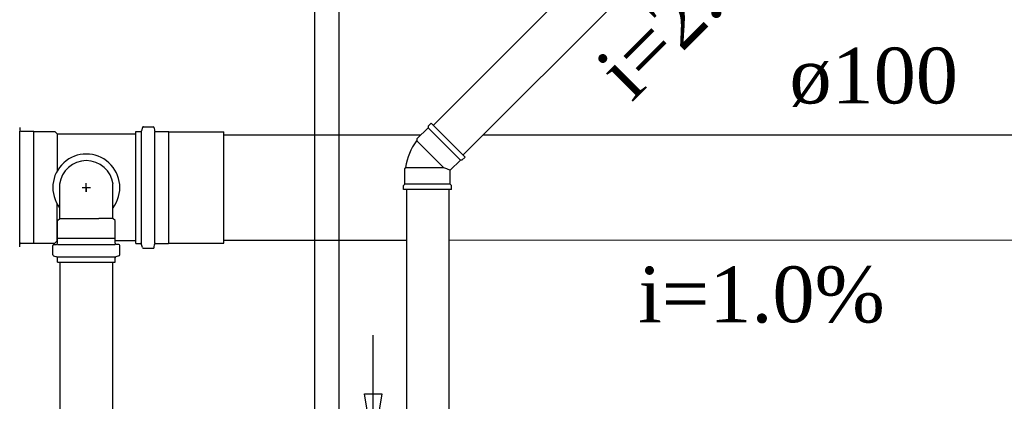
# Model space of a CAD drawing. Header units: millimetres. Extents: x 664 to 730045, y -4 to 80.
# Tile 58 of 78: x 741.05 to 744.79, y 29.67 to 31.12. Entities that reach past the tile are written whole.
import ezdxf

# ---------------------------------------------------------------- set-up
doc = ezdxf.new("R2010")
doc.units = ezdxf.units.MM
doc.header["$MEASUREMENT"] = 0
for name, color, linetype, lineweight in [('CV-Seção tubo', 1, 'Continuous', 30), ('Simbolos', 1, 'Continuous', 30), ('Simbolos_int', 1, 'Continuous', 30), ('TQ-Sentido tubo', 7, 'Continuous', 20), ('TQ-Seção tubo', 1, 'Continuous', 30), ('TQ-Textos tubo', 7, 'Continuous', 20)]:
    doc.layers.add(name, color=color, linetype=linetype, lineweight=lineweight)
doc.styles.add('TimesNewRoman', font='times.ttf')
doc.dimstyles.get("Standard").update_dxf_attribs({"dimtxt": 0.18, "dimasz": 0.18, "dimexe": 0.18, "dimexo": 0.0625, "dimgap": 0.09, "dimtad": 0, "dimtih": 1, "dimtoh": 1, "dimdec": 4, "dimzin": 0, "dimdsep": 46, "dimtxsty": 'Standard', "dimcen": 0.09, "dimadec": 0, "dimazin": 0, "dimtfac": 1, "dimtdec": 4, "dimtofl": 0, "dimtmove": 0, "dimatfit": 3, "dimfxl": 0, "dimtolj": 1, "dimtzin": 0, "dimarcsym": 0})

msp = doc.modelspace()

# ---------------------------------------------------------------- linework, layer by layer
at = {"color": 7}
for p, q in [((742.1711, 32.3638), (742.1711, 27.0728)), ((742.2651, 27.0728), (742.2651, 32.3638))]:
    msp.add_line(p, q, dxfattribs=at)
at = {"color": 1}
for p, q in [((741.0531, 30.2704), (741.0531, 30.6994)), ((741.1061, 30.2744), (741.1061, 30.6984)), ((741.1941, 30.6894), (741.1941, 30.5474)), ((741.4931, 30.2834), (741.4931, 30.6894)), ((741.2041, 30.3674), (741.2041, 30.4984)), ((741.2891, 30.4854), (741.3211, 30.4854)), ((741.3051, 30.4694), (741.3051, 30.5014)), ((741.3051, 30.4854), (741.3051, 30.4694)), ((741.4061, 30.3674), (741.4061, 30.4984)), ((741.1941, 30.2824), (741.1941, 30.4234)), ((741.1961, 30.3604), (741.2041, 30.3674)), ((741.1961, 30.2924), (741.1961, 30.3604)), ((741.2041, 30.3674), (741.3521, 30.3674)), ((741.4061, 30.3674), (741.3521, 30.3674)), ((741.4141, 30.3604), (741.4061, 30.3674)), ((741.4141, 30.2924), (741.4141, 30.3604)), ((741.1961, 30.2924), (741.4141, 30.2924)), ((741.1961, 30.2734), (741.1961, 30.2924)), ((741.4141, 30.2734), (741.4141, 30.2924)), ((741.1781, 30.2294), (741.1781, 30.2644)), ((741.1811, 30.2684), (741.1921, 30.2694)), ((741.1961, 30.2694), (741.4141, 30.2694)), ((741.4291, 30.2684), (741.4181, 30.2694)), ((741.4321, 30.2294), (741.4321, 30.2644)), ((741.1811, 30.2254), (741.1931, 30.2224)), ((741.1961, 30.2214), (741.4141, 30.2214)), ((741.1961, 30.2014), (741.1961, 30.2184)), ((741.4141, 30.2014), (741.4141, 30.2184)), ((741.4291, 30.2254), (741.4171, 30.2224)), ((741.1961, 30.2014), (741.4141, 30.2014))]:
    msp.add_line(p, q, dxfattribs=at)
for centre, radius, start, end in [((741.3051, 30.4854), 0.1272, 322.86, 217.14), ((741.3051, 30.4854), 0.1022, 7.172, 172.828), ((741.1821, 30.2644), 0.004, 95, 180), ((741.1921, 30.2734), 0.004, 275, 0), ((741.4181, 30.2734), 0.004, 180, 265), ((741.4281, 30.2644), 0.004, 0, 85), ((741.1821, 30.2294), 0.004, 180, 255), ((741.1921, 30.2184), 0.004, 0, 74.9999), ((741.4181, 30.2184), 0.004, 105, 180), ((741.4281, 30.2294), 0.004, 285, 0)]:
    msp.add_arc(centre, radius, start, end, dxfattribs=at)
at = {"layer": 'CV-Seção tubo'}
for p, q in [((741.2051, 30.2014), (741.2051, 26.1923)), ((741.4051, 30.2014), (741.4051, 26.1923))]:
    msp.add_line(p, q, dxfattribs=at)
at = {"layer": 'Simbolos', "color": 1}
for p, q in [((741.0521, 30.7134), (741.0531, 30.7024)), ((741.0571, 30.6994), (741.1051, 30.6994)), ((741.1051, 30.6994), (741.1061, 30.6984)), ((741.1061, 30.6984), (741.1851, 30.6984)), ((741.1851, 30.6984), (741.1941, 30.6894)), ((741.4931, 30.2724), (741.4931, 30.6984)), ((741.4931, 30.6984), (741.5111, 30.6984)), ((741.5181, 30.7134), (741.5151, 30.7014)), ((741.5221, 30.7164), (741.5591, 30.7164)), ((741.5631, 30.7125), (741.5641, 30.7025)), ((741.5681, 30.6985), (741.6171, 30.6985)), ((741.6171, 30.6985), (741.6181, 30.6975)), ((741.1941, 30.6894), (741.4931, 30.6894)), ((741.1941, 30.2834), (741.1961, 30.2834)), ((741.4141, 30.2834), (741.4931, 30.2834)), ((741.0521, 30.2594), (741.0531, 30.2694)), ((741.0571, 30.2734), (741.1051, 30.2734)), ((741.1051, 30.2734), (741.1061, 30.2744)), ((741.1061, 30.2744), (741.1851, 30.2744)), ((741.1851, 30.2744), (741.1941, 30.2824)), ((741.4931, 30.2724), (741.5111, 30.2724)), ((741.5181, 30.2574), (741.5151, 30.2694)), ((741.5221, 30.2544), (741.5591, 30.2544)), ((741.5631, 30.2585), (741.5641, 30.2685)), ((741.5681, 30.2725), (741.6171, 30.2725)), ((741.6171, 30.2725), (741.6181, 30.2735))]:
    msp.add_line(p, q, dxfattribs=at)
at = {"layer": 'Simbolos'}
for p, q in [((741.6181, 30.6975), (741.8271, 30.6975)), ((742.6031, 30.7125), (742.5601, 30.6701)), ((742.6141, 30.7294), (742.6031, 30.7181)), ((742.6031, 30.7181), (742.6031, 30.7125)), ((742.7431, 30.6008), (742.6141, 30.7294)), ((742.5601, 30.6701), (742.5601, 30.663)), ((742.7261, 30.5894), (742.6871, 30.5513)), ((742.7311, 30.5894), (742.7261, 30.5894)), ((742.7431, 30.6008), (742.7311, 30.5894)), ((742.5141, 30.5569), (742.5181, 30.5619)), ((742.5141, 30.4975), (742.5141, 30.5569)), ((742.6871, 30.4975), (742.6871, 30.5513)), ((742.5091, 30.4933), (742.5141, 30.4975)), ((742.5091, 30.4777), (742.5091, 30.4933)), ((742.6921, 30.4777), (742.5091, 30.4777)), ((742.6921, 30.4933), (742.6871, 30.4975)), ((742.6921, 30.4777), (742.6921, 30.4933)), ((741.6181, 30.2735), (741.8271, 30.2735))]:
    msp.add_line(p, q, dxfattribs=at)
at = {"layer": 'Simbolos', "color": 1}
for centre, start, end in [((741.0571, 30.7034), 185, 270), ((741.5111, 30.7024), 270.011, 345.011), ((741.5221, 30.7124), 90.0112, 165.011), ((741.5591, 30.7124), 5.0112, 90.0112), ((741.5681, 30.7025), 185.011, 270.011), ((741.0571, 30.2694), 90, 175), ((741.5111, 30.2684), 15.0112, 90.0112), ((741.5221, 30.2584), 195.011, 270.011), ((741.5591, 30.2584), 270.011, 355.011), ((741.5681, 30.2685), 90.0112, 175.011)]:
    msp.add_arc(centre, 0.004, start, end, dxfattribs=at)
at = {"layer": 'Simbolos'}
msp.add_arc((742.7481, 30.5258), 0.2337, 143.933, 171.067, dxfattribs=at)
at = {"layer": 'Simbolos_int', "color": 1}
for p, q in [((741.5141, 30.2724), (741.5141, 30.6984)), ((741.5651, 30.2725), (741.5651, 30.6985)), ((741.6181, 30.2735), (741.6181, 30.6975))]:
    msp.add_line(p, q, dxfattribs=at)
at = {"layer": 'Simbolos_int'}
for p, q in [((741.8271, 30.2735), (741.8271, 30.6975)), ((742.6031, 30.7125), (742.7261, 30.5894)), ((742.6611, 30.5619), (742.5601, 30.663)), ((742.5181, 30.5619), (742.6611, 30.5619)), ((742.6611, 30.5619), (742.6731, 30.5576)), ((742.6731, 30.5576), (742.6871, 30.5513)), ((742.6871, 30.4975), (742.5141, 30.4975))]:
    msp.add_line(p, q, dxfattribs=at)
at = {"layer": 'TQ-Seção tubo'}
for p, q in [((744.1081, 32.2084), (742.6221, 30.7217)), ((744.2221, 32.0952), (742.7351, 30.6085)), ((741.8271, 30.6855), (742.5759, 30.6856)), ((742.8123, 30.6857), (746.1441, 30.6863)), ((742.5211, 30.4777), (742.5211, 26.9564)), ((742.6811, 30.4777), (742.6811, 26.9564)), ((741.8271, 30.2855), (742.5211, 30.2856)), ((742.6811, 30.2856), (746.1441, 30.2863))]:
    msp.add_line(p, q, dxfattribs=at)

# ---------------------------------------------------------------- texts
at = {"layer": 'TQ-Textos tubo', "char_height": 0.2118, "line_spacing_factor": 0.798, "style": 'TimesNewRoman'}
for s, insert, width, attachment_point, rotation in [('i=2.0%', (743.7097, 31.1342), 1.741303, 8, 45.0001), ('ø100', (743.9751, 30.7917), 1.193706, 7, 0.0115), ('i=1.0%', (743.8691, 29.9687), 1.741303, 8, 0.0115)]:
    msp.add_mtext(s, dxfattribs=dict(at, insert=insert, width=width, attachment_point=attachment_point, rotation=rotation))

# ---------------------------------------------------------------- leaders
at = {"layer": 'TQ-Sentido tubo'}
msp.add_leader([(742.3941, 29.501), (742.3941, 29.9246)], dimstyle='Standard', override={"dimasz": 0.2, "dimldrblk": 'CLOSED'}, dxfattribs=at)

doc.saveas('drawing.dxf')
